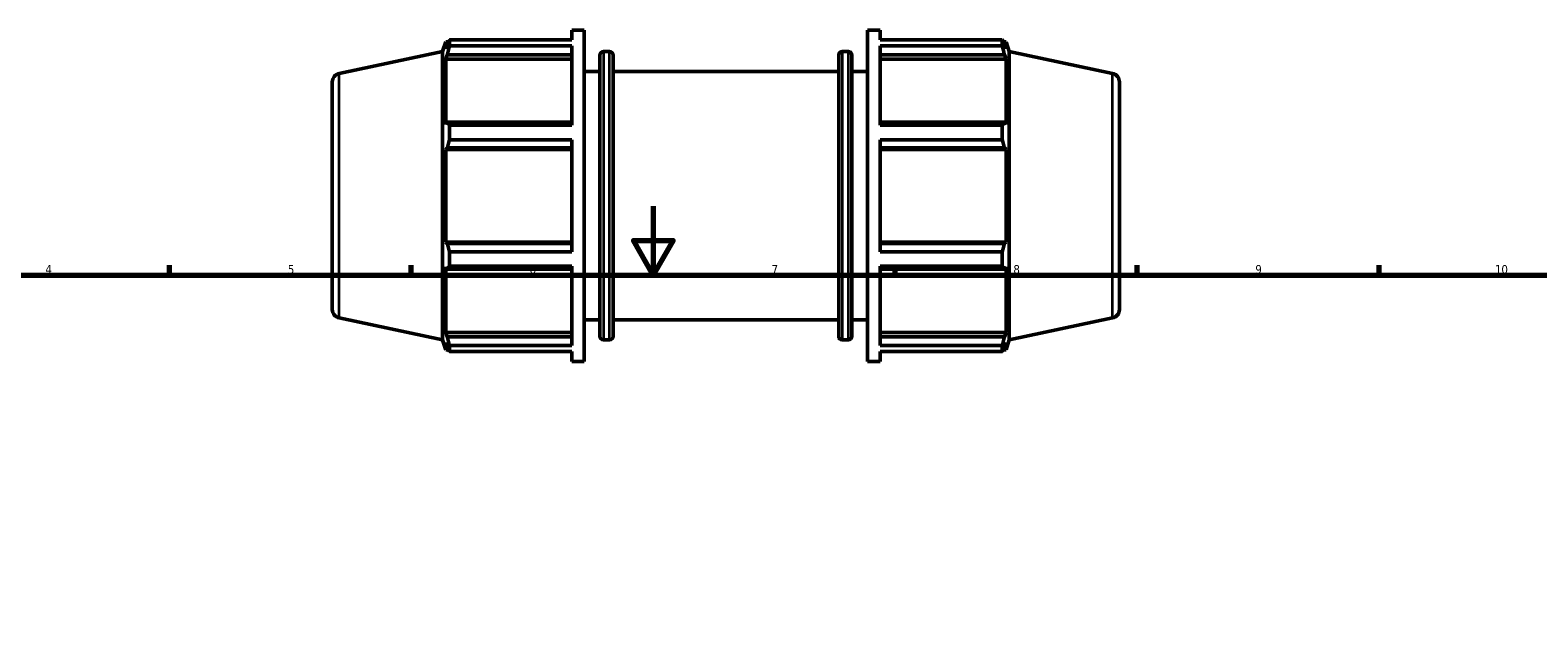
# Model space of a CAD drawing. Header units: millimetres. Extents: x 0 to 1020, y 0 to 938.
# Tile 6 of 9: x 240 to 677, y 469 to 645. Entities that reach past the tile are written whole.
import ezdxf

# ---------------------------------------------------------------- set-up
doc = ezdxf.new("R2010")
doc.units = ezdxf.units.MM
for name, color, linetype, lineweight in [('Border (ISO)', 7, 'Continuous', 70), ('Visible (ISO)', 7, 'Continuous', 50), ('Visible Narrow (ISO)', 7, 'Continuous', 35)]:
    doc.layers.add(name, color=color, linetype=linetype, lineweight=lineweight)
doc.styles.add('Note Text (ISO)', font='tahoma.ttf')

# ---------------------------------------------------------------- blocks, each defined once
blk = doc.blocks.new('Borders Default Border')
at = {"layer": 'Border (ISO)'}
for p, q in [((280.33, 574), (280.33, 576.9)), ((350.42, 574), (350.42, 576.9)), ((490.58, 574), (490.58, 576.9)), ((560.67, 574), (560.67, 576.9)), ((630.75, 574), (630.75, 576.9))]:
    blk.add_line(p, q, dxfattribs=at)
at = {"layer": 'Border (ISO)', "flags": 128}
for points in [[(420.5, 594), (420.5, 574), (414.73, 584), (426.27, 584), (420.5, 574)], [(20, 20), (20, 574), (821, 574), (821, 20), (20, 20)]]:
    blk.add_lwpolyline(points, dxfattribs=at)
at = {"layer": 'Border (ISO)', "color": 232, "true_color": 0xca0064, "char_height": 2.5, "attachment_point": 7, "style": 'Note Text (ISO)'}
for s, insert in [('4', (244.42, 574.4)), ('5', (314.64, 574.35)), ('6', (384.66, 574.35)), ('7', (454.77, 574.4)), ('8', (524.81, 574.34)), ('9', (594.88, 574.35)), ('10', (664.29, 574.35))]:
    blk.add_mtext(s, dxfattribs=dict(at, insert=insert))

msp = doc.modelspace()

# ---------------------------------------------------------------- linework, layer by layer
at = {"layer": 'Visible (ISO)'}
for p, q in [((361.471, 642.147), (396.891, 642.147)), ((361.471, 640.411), (361.471, 642.147)), ((396.891, 642.147), (396.891, 644.982)), ((396.891, 644.982), (400.491, 644.982)), ((400.491, 548.982), (400.491, 644.982)), ((482.571, 548.982), (482.571, 644.982)), ((482.571, 644.982), (486.171, 644.982)), ((486.171, 642.147), (486.171, 644.982)), ((486.171, 642.147), (521.592, 642.147)), ((521.592, 640.411), (521.592, 642.147)), ((329.511, 632.403), (359.451, 638.767)), ((359.451, 638.767), (360.379, 641.622)), ((359.451, 555.198), (359.451, 638.767)), ((360.379, 641.622), (360.379, 639.556)), ((360.379, 641.622), (361.199, 641.622)), ((360.847, 640.93), (360.379, 639.556)), ((360.379, 636.578), (360.847, 637.856)), ((360.847, 637.856), (396.891, 637.856)), ((396.891, 640.411), (361.471, 640.411)), ((396.891, 617.426), (396.891, 640.411)), ((405.051, 556.222), (405.051, 637.742)), ((406.051, 638.742), (407.851, 638.742)), ((408.851, 637.742), (408.851, 556.222)), ((474.211, 556.222), (474.211, 637.742)), ((475.211, 638.742), (477.011, 638.742)), ((478.011, 637.742), (478.011, 556.222)), ((486.171, 617.426), (486.171, 640.411)), ((521.592, 640.411), (486.171, 640.411)), ((486.171, 637.856), (522.216, 637.856)), ((521.864, 641.622), (522.684, 641.622)), ((522.684, 639.556), (522.216, 640.93)), ((522.216, 637.856), (522.684, 636.578)), ((522.684, 639.556), (522.684, 641.622)), ((523.611, 638.767), (522.684, 641.622)), ((523.611, 555.198), (523.611, 638.767)), ((553.551, 632.403), (523.611, 638.767)), ((396.891, 636.578), (360.379, 636.578)), ((360.379, 636.578), (360.379, 617.595)), ((486.171, 636.578), (522.684, 636.578)), ((522.684, 617.595), (522.684, 636.578)), ((327.531, 629.958), (327.531, 564.007)), ((400.491, 632.982), (405.051, 632.982)), ((408.851, 632.982), (474.211, 632.982)), ((478.011, 632.982), (482.571, 632.982)), ((555.531, 629.958), (555.531, 564.007)), ((360.847, 618.26), (360.379, 617.595)), ((396.891, 618.26), (360.847, 618.26)), ((361.471, 617.426), (396.891, 617.426)), ((361.471, 613.235), (361.471, 617.426)), ((522.216, 618.26), (486.171, 618.26)), ((486.171, 617.426), (521.592, 617.426)), ((521.592, 613.235), (521.592, 617.426)), ((522.684, 617.595), (522.216, 618.26)), ((396.891, 613.235), (361.471, 613.235)), ((396.891, 580.729), (396.891, 613.235)), ((486.171, 580.729), (486.171, 613.235)), ((521.592, 613.235), (486.171, 613.235)), ((360.379, 610.406), (360.847, 610.839)), ((396.891, 610.406), (360.379, 610.406)), ((360.379, 610.406), (360.379, 583.559)), ((360.847, 610.839), (396.891, 610.839)), ((486.171, 610.839), (522.216, 610.839)), ((486.171, 610.406), (522.684, 610.406)), ((522.216, 610.839), (522.684, 610.406)), ((522.684, 583.559), (522.684, 610.406)), ((396.891, 583.559), (360.379, 583.559)), ((360.847, 583.126), (360.379, 583.559)), ((396.891, 583.126), (360.847, 583.126)), ((486.171, 583.559), (522.684, 583.559)), ((522.216, 583.126), (486.171, 583.126)), ((522.684, 583.559), (522.216, 583.126)), ((361.471, 580.729), (396.891, 580.729)), ((361.471, 576.539), (361.471, 580.729)), ((396.891, 576.539), (361.471, 576.539)), ((396.891, 553.553), (396.891, 576.539)), ((486.171, 580.729), (521.592, 580.729)), ((486.171, 553.553), (486.171, 576.539)), ((521.592, 576.539), (486.171, 576.539)), ((521.592, 576.539), (521.592, 580.729)), ((360.379, 576.37), (360.847, 575.705)), ((360.379, 576.37), (360.379, 557.386)), ((360.847, 575.705), (396.891, 575.705)), ((486.171, 575.705), (522.216, 575.705)), ((522.216, 575.705), (522.684, 576.37)), ((522.684, 557.386), (522.684, 576.37)), ((329.511, 561.561), (359.451, 555.198)), ((400.491, 560.982), (405.051, 560.982)), ((408.851, 560.982), (474.211, 560.982)), ((478.011, 560.982), (482.571, 560.982)), ((553.551, 561.561), (523.611, 555.198)), ((359.451, 555.198), (360.379, 552.342)), ((396.891, 557.386), (360.379, 557.386)), ((360.847, 556.109), (360.379, 557.386)), ((396.891, 556.109), (360.847, 556.109)), ((406.051, 555.222), (407.851, 555.222)), ((475.211, 555.222), (477.011, 555.222)), ((486.171, 557.386), (522.684, 557.386)), ((522.216, 556.109), (486.171, 556.109)), ((522.684, 557.386), (522.216, 556.109)), ((523.611, 555.198), (522.684, 552.342)), ((360.379, 554.408), (360.847, 553.035)), ((360.379, 554.408), (360.379, 552.342)), ((360.379, 552.342), (361.199, 552.342)), ((361.471, 553.553), (396.891, 553.553)), ((361.471, 551.818), (361.471, 553.553)), ((396.891, 551.818), (361.471, 551.818)), ((396.891, 548.982), (396.891, 551.818)), ((486.171, 553.553), (521.592, 553.553)), ((486.171, 548.982), (486.171, 551.818)), ((521.592, 551.818), (486.171, 551.818)), ((521.592, 551.818), (521.592, 553.553)), ((521.864, 552.342), (522.684, 552.342)), ((522.216, 553.035), (522.684, 554.408)), ((522.684, 552.342), (522.684, 554.408)), ((396.891, 548.982), (400.491, 548.982)), ((482.571, 548.982), (486.171, 548.982))]:
    msp.add_line(p, q, dxfattribs=at)
for centre, radius, start, end in [((406.051, 637.742), 1, 90, 180), ((407.851, 637.742), 1, 0, 90), ((475.211, 637.742), 1, 90, 180), ((477.011, 637.742), 1, 0, 90), ((330.031, 629.958), 2.5, 102, 180), ((553.031, 629.958), 2.5, 0, 78), ((330.031, 564.007), 2.5, 180, 258), ((553.031, 564.007), 2.5, 282, 0), ((406.051, 556.222), 1, 180, 270), ((407.851, 556.222), 1, 270, 0), ((475.211, 556.222), 1, 180, 270), ((477.011, 556.222), 1, 270, 0)]:
    msp.add_arc(centre, radius, start, end, dxfattribs=at)
for points, weights in [([(360.847, 640.93), (361.146, 641.526), (361.471, 642.147)], [1.00212123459, 1.00146890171, 1]), ([(521.592, 642.147), (521.916, 641.526), (522.216, 640.93)], [1, 1.00146890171, 1.00212123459]), ([(361.471, 640.411), (361.146, 639.107), (360.847, 637.856)], [1, 1.00146890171, 1.00212123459]), ([(522.216, 637.856), (521.916, 639.107), (521.592, 640.411)], [1.00212123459, 1.00146890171, 1]), ([(360.847, 618.26), (361.146, 617.851), (361.471, 617.426)], [1.00212123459, 1.00146890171, 1]), ([(521.592, 617.426), (521.916, 617.851), (522.216, 618.26)], [1, 1.00146890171, 1.00212123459]), ([(361.471, 613.235), (361.146, 612.013), (360.847, 610.839)], [1, 1.00146890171, 1.00212123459]), ([(522.216, 610.839), (521.916, 612.013), (521.592, 613.235)], [1.00212123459, 1.00146890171, 1]), ([(360.847, 583.126), (361.146, 581.952), (361.471, 580.729)], [1.00212123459, 1.00146890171, 1]), ([(521.592, 580.729), (521.916, 581.952), (522.216, 583.126)], [1, 1.00146890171, 1.00212123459]), ([(361.471, 576.539), (361.146, 576.113), (360.847, 575.705)], [1, 1.00146890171, 1.00212123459]), ([(522.216, 575.705), (521.916, 576.113), (521.592, 576.539)], [1.00212123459, 1.00146890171, 1]), ([(360.847, 556.109), (361.146, 554.857), (361.471, 553.553)], [1.00212123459, 1.00146890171, 1]), ([(521.592, 553.553), (521.916, 554.857), (522.216, 556.109)], [1, 1.00146890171, 1.00212123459]), ([(361.471, 551.818), (361.146, 552.439), (360.847, 553.035)], [1, 1.00146890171, 1.00212123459]), ([(522.216, 553.035), (521.916, 552.439), (521.592, 551.818)], [1.00212123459, 1.00146890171, 1])]:
    msp.add_rational_spline(points, weights, degree=2, dxfattribs=at)
at = {"layer": 'Visible Narrow (ISO)'}
for p, q in [((406.051, 638.228), (406.051, 555.736)), ((407.851, 555.736), (407.851, 638.228)), ((475.211, 638.228), (475.211, 555.736)), ((477.011, 555.736), (477.011, 638.228)), ((329.511, 561.998), (329.511, 631.967)), ((553.551, 561.998), (553.551, 631.967))]:
    msp.add_line(p, q, dxfattribs=at)

# ---------------------------------------------------------------- block references
msp.add_blockref('Borders Default Border', (0, 0))

doc.saveas('drawing.dxf')
